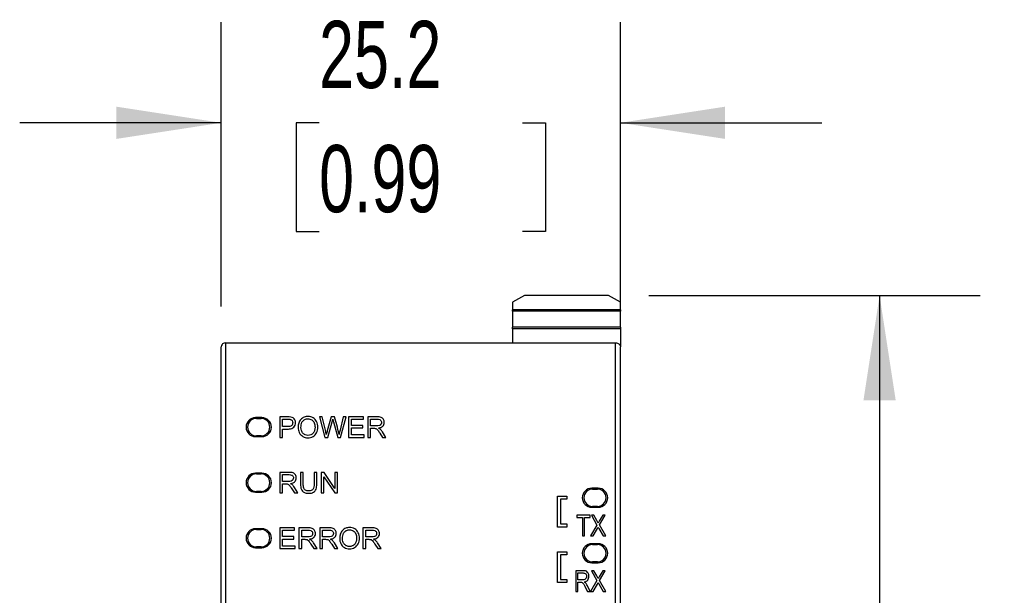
# Model space of a CAD drawing. Header units: millimetres. Extents: x 0 to 559, y 0 to 432.
# Tile 10 of 28: x 119 to 181, y 169 to 205. Entities that reach past the tile are written whole.
import ezdxf

# ---------------------------------------------------------------- set-up
doc = ezdxf.new("R2010")
doc.units = ezdxf.units.MM
doc.header["$LTSCALE"] = 2
doc.layers.add('DIMENSIONS', color=140, linetype='Continuous', lineweight=25)
doc.styles.add('SLDTEXTSTYLE0', font='TXT', dxfattribs={"width": 0.7})
doc.dimstyles.new('SLDDIMSTYLE0', dxfattribs={"dimtxt": 4.316016, "dimasz": 6.604, "dimexe": 0, "dimexo": 0.0625, "dimgap": 1.079004, "dimtad": 0, "dimtih": 1, "dimtoh": 1, "dimrnd": 1e-09, "dimzin": 12, "dimdsep": 46, "dimtxsty": 'SLDTEXTSTYLE0', "dimsah": 1, "dimcen": 0.09, "dimadec": 0, "dimazin": 3, "dimtfac": 1, "dimtmove": 0, "dimatfit": 0, "dimfxl": 0, "dimfrac": 2, "dimtolj": 1, "dimtzin": 12, "dimarcsym": 0})
doc.dimstyles.new('SLDDIMSTYLE1', dxfattribs={"dimtxt": 4.316016, "dimasz": 6.604, "dimexe": 0, "dimexo": 0.0625, "dimgap": 1.079004, "dimtad": 0, "dimtih": 1, "dimtoh": 1, "dimrnd": 1e-09, "dimzin": 12, "dimdsep": 46, "dimtxsty": 'SLDTEXTSTYLE0', "dimsah": 1, "dimcen": 0.09, "dimadec": 0, "dimazin": 3, "dimtfac": 1, "dimtofl": 0, "dimtmove": 0, "dimatfit": 3, "dimfxl": 0, "dimfrac": 2, "dimtolj": 1, "dimtzin": 12, "dimarcsym": 0})

# ---------------------------------------------------------------- blocks, each defined once
blk = doc.blocks.new('_D')
at = {"layer": 'DIMENSIONS'}
for p, q in [((132.053, 187.356), (132.053, 205.295)), ((157.223, 187.356), (157.223, 205.295)), ((132.053, 198.945), (119.353, 198.945)), ((138.226, 198.945), (136.776, 198.945)), ((136.776, 198.945), (136.776, 192.085)), ((151.051, 198.945), (152.5, 198.945)), ((152.5, 198.945), (152.5, 192.085)), ((157.223, 198.945), (169.923, 198.945)), ((136.776, 192.085), (138.226, 192.085)), ((152.5, 192.085), (151.051, 192.085))]:
    blk.add_line(p, q, dxfattribs=at)
for points in [[(132.053, 198.945), (125.449, 199.961), (125.449, 197.929)], [(157.223, 198.945), (163.827, 197.929), (163.827, 199.961)]]:
    blk.add_solid(points, dxfattribs=at)
at = {"layer": 'DIMENSIONS', "char_height": 4.2333, "attachment_point": 1, "style": 'SLDTEXTSTYLE0'}
for s, insert in [('25.2', (138.226, 205.368)), ('0.99', (138.226, 197.542))]:
    blk.add_mtext(s, dxfattribs=dict(at, insert=insert))
blk = doc.blocks.new('_D_1')
at = {"layer": 'DIMENSIONS'}
for p, q in [((159.013, 188.062), (179.913, 188.062)), ((173.563, 188.062), (173.563, 144.938)), ((167.15, 137.112), (165.701, 137.112)), ((165.701, 137.112), (165.701, 130.253)), ((179.976, 137.112), (181.425, 137.112)), ((181.425, 137.112), (181.425, 130.253)), ((165.701, 130.253), (167.15, 130.253)), ((181.425, 130.253), (179.976, 130.253)), ((173.563, 86.162), (173.563, 129.286)), ((156.163, 86.162), (179.913, 86.162))]:
    blk.add_line(p, q, dxfattribs=at)
for points in [[(173.563, 188.062), (172.547, 181.458), (174.579, 181.458)], [(173.563, 86.162), (174.579, 92.766), (172.547, 92.766)]]:
    blk.add_solid(points, dxfattribs=at)
at = {"layer": 'DIMENSIONS', "char_height": 4.2333, "attachment_point": 1, "style": 'SLDTEXTSTYLE0'}
for s, insert in [('101.9', (165.355, 143.535)), ('4.01', (167.15, 135.71))]:
    blk.add_mtext(s, dxfattribs=dict(at, insert=insert))

msp = doc.modelspace()

# ---------------------------------------------------------------- linework, layer by layer
for p, q in [((151.173, 188.062), (150.423, 187.629)), ((150.423, 187.629), (150.423, 187.162)), ((156.473, 188.062), (151.173, 188.062)), ((157.223, 187.629), (156.473, 188.062)), ((157.223, 187.162), (157.223, 187.629)), ((157.223, 187.162), (150.423, 187.162)), ((150.423, 187.062), (150.423, 187.162)), ((157.223, 187.062), (150.423, 187.062)), ((157.223, 187.062), (150.423, 187.062)), ((150.423, 187.062), (150.423, 187.062)), ((150.423, 187.062), (150.423, 186.062)), ((157.223, 187.162), (157.223, 187.062)), ((157.223, 187.062), (157.223, 187.062)), ((157.223, 186.062), (157.223, 187.062)), ((157.223, 186.062), (150.423, 186.062)), ((150.423, 185.962), (150.423, 186.062)), ((150.423, 185.962), (150.423, 185.066)), ((157.223, 185.962), (150.423, 185.962)), ((157.223, 186.062), (157.223, 185.962)), ((157.223, 185.962), (157.223, 184.816)), ((132.303, 185.066), (132.353, 185.066)), ((132.353, 95.063), (132.353, 185.066)), ((132.353, 185.066), (156.923, 185.066)), ((156.923, 95.063), (156.923, 185.066)), ((156.923, 185.066), (156.973, 185.066)), ((132.053, 182.59), (132.053, 184.816)), ((157.223, 95.313), (157.223, 184.816)), ((157.223, 183.062), (157.223, 184.816)), ((132.053, 96.079), (132.053, 182.59)), ((132.053, 182.59), (132.053, 182.59)), ((134.623, 180.362), (134.223, 180.362)), ((134.273, 180.312), (134.573, 180.312)), ((135.748, 180.413), (135.748, 179.113)), ((136.239, 180.413), (135.748, 180.413)), ((135.92, 179.795), (135.92, 180.26)), ((135.92, 180.26), (136.253, 180.26)), ((138.254, 180.413), (138.599, 179.113)), ((138.431, 180.413), (138.254, 180.413)), ((138.629, 179.561), (138.431, 180.413)), ((138.99, 180.413), (138.742, 179.536)), ((138.775, 179.113), (139.051, 180.104)), ((139.197, 180.413), (138.99, 180.413)), ((139.13, 180.104), (139.404, 179.113)), ((139.383, 179.755), (139.197, 180.413)), ((139.753, 180.413), (139.549, 179.578)), ((139.57, 179.113), (139.926, 180.413)), ((139.926, 180.413), (139.753, 180.413)), ((140.09, 180.413), (140.09, 179.113)), ((141.03, 180.413), (140.09, 180.413)), ((140.262, 180.26), (141.03, 180.26)), ((140.262, 179.862), (140.262, 180.26)), ((141.03, 180.26), (141.03, 180.413)), ((141.3, 180.413), (141.3, 179.113)), ((141.877, 180.413), (141.3, 180.413)), ((141.473, 180.27), (141.884, 180.27)), ((141.473, 179.84), (141.473, 180.27)), ((136.257, 179.795), (135.92, 179.795)), ((135.92, 179.113), (135.92, 179.642)), ((135.92, 179.642), (136.254, 179.642)), ((140.981, 179.862), (140.262, 179.862)), ((140.262, 179.709), (140.981, 179.709)), ((140.262, 179.267), (140.262, 179.709)), ((140.981, 179.709), (140.981, 179.862)), ((141.842, 179.84), (141.473, 179.84)), ((141.473, 179.113), (141.473, 179.691)), ((141.473, 179.691), (141.672, 179.691)), ((142.446, 179.113), (142.22, 179.467)), ((134.223, 179.162), (134.623, 179.162)), ((134.573, 179.212), (134.273, 179.212)), ((135.748, 179.113), (135.92, 179.113)), ((138.599, 179.113), (138.775, 179.113)), ((139.404, 179.113), (139.57, 179.113)), ((140.09, 179.113), (141.06, 179.113)), ((141.06, 179.267), (140.262, 179.267)), ((141.06, 179.113), (141.06, 179.267)), ((141.3, 179.113), (141.473, 179.113)), ((142.058, 179.384), (142.23, 179.113)), ((142.23, 179.113), (142.446, 179.113)), ((135.748, 176.913), (135.748, 175.613)), ((136.325, 176.913), (135.748, 176.913)), ((137.06, 176.913), (137.06, 176.162)), ((137.232, 176.913), (137.06, 176.913)), ((137.232, 176.163), (137.232, 176.913)), ((138.082, 176.913), (137.91, 176.913)), ((137.91, 176.913), (137.91, 176.163)), ((138.082, 176.162), (138.082, 176.913)), ((138.367, 176.913), (138.367, 175.613)), ((138.544, 176.913), (138.367, 176.913)), ((139.226, 175.893), (138.544, 176.913)), ((139.226, 176.913), (139.226, 175.893)), ((139.391, 176.913), (139.226, 176.913)), ((139.391, 175.613), (139.391, 176.913)), ((134.623, 176.862), (134.223, 176.862)), ((134.273, 176.812), (134.573, 176.812)), ((135.92, 176.77), (136.332, 176.77)), ((135.92, 176.34), (135.92, 176.77)), ((136.29, 176.34), (135.92, 176.34)), ((138.532, 176.635), (139.215, 175.613)), ((138.532, 175.613), (138.532, 176.635)), ((134.573, 175.712), (134.273, 175.712)), ((135.92, 176.191), (136.12, 176.191)), ((135.92, 175.613), (135.92, 176.191)), ((136.506, 175.884), (136.678, 175.613)), ((136.894, 175.613), (136.668, 175.967)), ((155.823, 175.912), (155.423, 175.912)), ((155.473, 175.862), (155.773, 175.862)), ((134.223, 175.662), (134.623, 175.662)), ((135.748, 175.613), (135.92, 175.613)), ((136.678, 175.613), (136.894, 175.613)), ((138.367, 175.613), (138.532, 175.613)), ((139.215, 175.613), (139.391, 175.613)), ((153.248, 175.413), (153.848, 175.413)), ((153.248, 173.463), (153.248, 175.413)), ((153.448, 175.213), (153.448, 173.663)), ((153.848, 175.213), (153.448, 175.213)), ((153.848, 175.413), (153.848, 175.213)), ((155.423, 174.712), (155.823, 174.712)), ((155.773, 174.762), (155.473, 174.762)), ((154.485, 174.213), (154.485, 174.06)), ((155.31, 174.213), (154.485, 174.213)), ((154.485, 174.06), (154.828, 174.06)), ((154.828, 174.06), (154.828, 172.913)), ((154.965, 172.913), (154.965, 174.06)), ((154.965, 174.06), (155.31, 174.06)), ((155.31, 174.06), (155.31, 174.213)), ((155.393, 174.213), (155.747, 173.591)), ((155.556, 174.213), (155.393, 174.213)), ((155.745, 173.88), (155.556, 174.213)), ((155.905, 173.601), (156.27, 174.213)), ((156.12, 174.213), (155.911, 173.868)), ((156.27, 174.213), (156.12, 174.213)), ((134.623, 173.362), (134.223, 173.362)), ((134.273, 173.312), (134.573, 173.312)), ((135.748, 173.413), (135.748, 172.113)), ((136.688, 173.413), (135.748, 173.413)), ((135.92, 173.26), (136.688, 173.26)), ((135.92, 172.862), (135.92, 173.26)), ((136.688, 173.26), (136.688, 173.413)), ((136.959, 173.413), (136.959, 172.113)), ((137.535, 173.413), (136.959, 173.413)), ((137.131, 173.27), (137.542, 173.27)), ((137.131, 172.84), (137.131, 173.27)), ((138.27, 173.413), (138.27, 172.113)), ((138.847, 173.413), (138.27, 173.413)), ((138.442, 173.27), (138.854, 173.27)), ((138.442, 172.84), (138.442, 173.27)), ((140.995, 173.413), (140.995, 172.113)), ((141.571, 173.413), (140.995, 173.413)), ((141.167, 173.27), (141.578, 173.27)), ((141.167, 172.84), (141.167, 173.27)), ((153.848, 173.463), (153.248, 173.463)), ((153.448, 173.663), (153.848, 173.663)), ((153.848, 173.663), (153.848, 173.463)), ((155.747, 173.591), (155.345, 172.913)), ((155.51, 172.913), (155.771, 173.367)), ((155.866, 173.377), (156.128, 172.913)), ((156.298, 172.913), (155.905, 173.601)), ((136.64, 172.862), (135.92, 172.862)), ((135.92, 172.709), (136.64, 172.709)), ((135.92, 172.267), (135.92, 172.709)), ((136.64, 172.709), (136.64, 172.862)), ((137.501, 172.84), (137.131, 172.84)), ((137.131, 172.691), (137.33, 172.691)), ((137.131, 172.113), (137.131, 172.691)), ((138.812, 172.84), (138.442, 172.84)), ((138.442, 172.691), (138.642, 172.691)), ((138.442, 172.113), (138.442, 172.691)), ((141.536, 172.84), (141.167, 172.84)), ((141.167, 172.113), (141.167, 172.691)), ((141.167, 172.691), (141.366, 172.691)), ((154.828, 172.913), (154.965, 172.913)), ((155.345, 172.913), (155.51, 172.913)), ((156.128, 172.913), (156.298, 172.913)), ((134.223, 172.162), (134.623, 172.162)), ((134.573, 172.212), (134.273, 172.212)), ((135.748, 172.113), (136.719, 172.113)), ((136.719, 172.267), (135.92, 172.267)), ((136.719, 172.113), (136.719, 172.267)), ((136.959, 172.113), (137.131, 172.113)), ((137.716, 172.384), (137.888, 172.113)), ((138.105, 172.113), (137.878, 172.467)), ((137.888, 172.113), (138.105, 172.113)), ((138.27, 172.113), (138.442, 172.113)), ((139.028, 172.384), (139.2, 172.113)), ((139.416, 172.113), (139.19, 172.467)), ((139.2, 172.113), (139.416, 172.113)), ((140.995, 172.113), (141.167, 172.113)), ((141.752, 172.384), (141.924, 172.113)), ((142.14, 172.113), (141.914, 172.467)), ((141.924, 172.113), (142.14, 172.113)), ((155.823, 172.412), (155.423, 172.412)), ((155.473, 172.362), (155.773, 172.362)), ((153.248, 169.963), (153.248, 171.913)), ((153.248, 171.913), (153.848, 171.913)), ((153.448, 171.713), (153.448, 170.163)), ((153.848, 171.713), (153.448, 171.713)), ((153.848, 171.913), (153.848, 171.713)), ((154.404, 170.713), (154.404, 169.413)), ((154.865, 170.713), (154.404, 170.713)), ((155.393, 170.713), (155.747, 170.091)), ((155.556, 170.713), (155.393, 170.713)), ((155.423, 171.212), (155.823, 171.212)), ((155.773, 171.262), (155.473, 171.262)), ((155.745, 170.38), (155.556, 170.713)), ((155.905, 170.101), (156.27, 170.713)), ((156.12, 170.713), (155.911, 170.368)), ((156.27, 170.713), (156.12, 170.713)), ((153.448, 170.163), (153.848, 170.163)), ((153.848, 170.163), (153.848, 169.963)), ((154.541, 170.14), (154.541, 170.57)), ((154.541, 170.57), (154.87, 170.57)), ((154.837, 170.14), (154.541, 170.14)), ((155.747, 170.091), (155.345, 169.413)), ((156.298, 169.413), (155.905, 170.101)), ((153.848, 169.963), (153.248, 169.963)), ((154.541, 169.991), (154.701, 169.991)), ((154.541, 169.413), (154.541, 169.991)), ((155.009, 169.684), (155.147, 169.413)), ((155.32, 169.413), (155.139, 169.767)), ((155.51, 169.413), (155.771, 169.867)), ((155.866, 169.877), (156.128, 169.413)), ((154.404, 169.413), (154.541, 169.413)), ((155.147, 169.413), (155.32, 169.413)), ((155.345, 169.413), (155.51, 169.413)), ((156.128, 169.413), (156.298, 169.413))]:
    msp.add_line(p, q)
for centre, radius, start, end in [((134.223, 179.762), 0.6, 90, 270), ((134.273, 179.762), 0.55, 90, 270), ((134.573, 179.762), 0.55, 270, 90), ((134.623, 179.762), 0.6, 270, 90), ((133.133, 178.287), 5.642, 10.29728, 13.05629), ((134.223, 176.262), 0.6, 90, 270), ((134.273, 176.262), 0.55, 90, 270), ((134.573, 176.262), 0.55, 270, 90), ((134.623, 176.262), 0.6, 270, 90), ((155.423, 175.312), 0.6, 90, 270), ((155.473, 175.312), 0.55, 90, 270), ((155.773, 175.312), 0.55, 270, 90), ((155.823, 175.312), 0.6, 270, 90), ((134.223, 172.762), 0.6, 90, 270), ((134.273, 172.762), 0.55, 90, 270), ((134.573, 172.762), 0.55, 270, 90), ((134.623, 172.762), 0.6, 270, 90), ((155.423, 171.812), 0.6, 90, 270), ((155.473, 171.812), 0.55, 90, 270), ((155.773, 171.812), 0.55, 270, 90), ((155.823, 171.812), 0.6, 270, 90)]:
    msp.add_arc(centre, radius, start, end)
for points, knots in [([(132.303, 185.066), (132.262, 185.066), (132.223, 185.056), (132.159, 185.023), (132.133, 185.001), (132.072, 184.929), (132.053, 184.872), (132.053, 184.816)], [0, 0, 0, 0, 0.25, 0.25, 0.5, 0.5, 1, 1, 1, 1]), ([(156.973, 185.066), (157.015, 185.066), (157.054, 185.056), (157.118, 185.023), (157.144, 185.001), (157.205, 184.929), (157.223, 184.873), (157.223, 184.816)], [0, 0, 0, 0, 0.25, 0.25, 0.5, 0.5, 1, 1, 1, 1]), ([(136.253, 180.26), (136.28, 180.26), (136.333, 180.259), (136.387, 180.255), (136.413, 180.248)], [0, 0, 0, 0, 0.500291, 1, 1, 1, 1]), ([(136.413, 180.248), (136.435, 180.242), (136.477, 180.223), (136.509, 180.19), (136.522, 180.171)], [0, 0, 0, 0, 0.499865, 1, 1, 1, 1]), ([(136.563, 180.032), (136.563, 180), (136.555, 179.935), (136.517, 179.879), (136.493, 179.857)], [0, 0, 0, 0, 0.501031, 1, 1, 1, 1]), ([(136.635, 179.757), (136.67, 179.794), (136.725, 179.883), (136.741, 179.986), (136.741, 180.037)], [0, 0, 0, 0, 0.499723, 1, 1, 1, 1]), ([(137.081, 180.253), (137.019, 180.187), (136.927, 180.021), (136.907, 179.838), (136.907, 179.747)], [0, 0, 0, 0, 0.498953, 1, 1, 1, 1]), ([(137.53, 180.436), (137.447, 180.436), (137.279, 180.411), (137.138, 180.313), (137.081, 180.253)], [0, 0, 0, 0, 0.50045, 1, 1, 1, 1]), ([(137.085, 179.744), (137.085, 179.8), (137.092, 179.913), (137.133, 180.059), (137.189, 180.137), (137.216, 180.162)], [0, 0, 0, 0, 0.37538, 0.749992, 1, 1, 1, 1]), ([(137.216, 180.162), (137.258, 180.202), (137.356, 180.268), (137.473, 180.288), (137.531, 180.288)], [0, 0, 0, 0, 0.500011, 1, 1, 1, 1]), ([(137.854, 180.35), (137.806, 180.379), (137.7, 180.423), (137.586, 180.436), (137.53, 180.436)], [0, 0, 0, 0, 0.499889, 1, 1, 1, 1]), ([(137.762, 180.223), (137.797, 180.201), (137.86, 180.147), (137.903, 180.076), (137.919, 180.039)], [0, 0, 0, 0, 0.499858, 1, 1, 1, 1]), ([(138.074, 180.11), (138.05, 180.159), (137.988, 180.252), (137.901, 180.322), (137.854, 180.35)], [0, 0, 0, 0, 0.500045, 1, 1, 1, 1]), ([(139.089, 180.256), (139.094, 180.231), (139.109, 180.18), (139.123, 180.129), (139.13, 180.104)], [0, 0, 0, 0, 0.499956, 1, 1, 1, 1]), ([(142.141, 180.378), (142.1, 180.394), (142.011, 180.41), (141.922, 180.413), (141.877, 180.413)], [0, 0, 0, 0, 0.499563, 1, 1, 1, 1]), ([(141.884, 180.27), (141.939, 180.27), (142.017, 180.262), (142.081, 180.222), (142.095, 180.21)], [0, 0, 0, 0, 0.748954, 1, 1, 1, 1]), ([(142.095, 180.21), (142.116, 180.191), (142.152, 180.145), (142.162, 180.087), (142.162, 180.059)], [0, 0, 0, 0, 0.499949, 1, 1, 1, 1]), ([(142.285, 180.254), (142.268, 180.282), (142.228, 180.333), (142.171, 180.367), (142.141, 180.378)], [0, 0, 0, 0, 0.500265, 1, 1, 1, 1]), ([(142.25, 179.826), (142.279, 179.856), (142.327, 179.93), (142.34, 180.016), (142.34, 180.059)], [0, 0, 0, 0, 0.499747, 1, 1, 1, 1]), ([(136.254, 179.642), (136.288, 179.642), (136.42, 179.647), (136.567, 179.683), (136.635, 179.757)], [0, 0, 0, 0, 0.253767, 1, 1, 1, 1]), ([(136.493, 179.857), (136.462, 179.83), (136.38, 179.8), (136.298, 179.795), (136.257, 179.795)], [0, 0, 0, 0, 0.498008, 1, 1, 1, 1]), ([(136.982, 179.422), (137.006, 179.372), (137.067, 179.279), (137.154, 179.208), (137.201, 179.179)], [0, 0, 0, 0, 0.500031, 1, 1, 1, 1]), ([(137.211, 179.373), (137.166, 179.422), (137.099, 179.543), (137.085, 179.677), (137.085, 179.744)], [0, 0, 0, 0, 0.49899, 1, 1, 1, 1]), ([(137.845, 179.171), (137.893, 179.198), (137.983, 179.266), (138.046, 179.359), (138.071, 179.408)], [0, 0, 0, 0, 0.499854, 1, 1, 1, 1]), ([(137.973, 179.763), (137.973, 179.693), (137.96, 179.554), (137.894, 179.426), (137.848, 179.375)], [0, 0, 0, 0, 0.501194, 1, 1, 1, 1]), ([(138.742, 179.536), (138.731, 179.496), (138.713, 179.415), (138.693, 179.335), (138.684, 179.295)], [0, 0, 0, 0, 0.49999, 1, 1, 1, 1]), ([(141.974, 179.705), (142.049, 179.715), (142.152, 179.742), (142.233, 179.807), (142.25, 179.826)], [0, 0, 0, 0, 0.748818, 1, 1, 1, 1]), ([(137.201, 179.179), (137.249, 179.15), (137.357, 179.104), (137.472, 179.091), (137.529, 179.091)], [0, 0, 0, 0, 0.49981, 1, 1, 1, 1]), ([(137.528, 179.238), (137.469, 179.238), (137.349, 179.258), (137.251, 179.33), (137.211, 179.373)], [0, 0, 0, 0, 0.500212, 1, 1, 1, 1]), ([(137.848, 179.375), (137.808, 179.331), (137.708, 179.258), (137.587, 179.238), (137.528, 179.238)], [0, 0, 0, 0, 0.499736, 1, 1, 1, 1]), ([(136.589, 176.878), (136.547, 176.894), (136.458, 176.91), (136.369, 176.913), (136.325, 176.913)], [0, 0, 0, 0, 0.499563, 1, 1, 1, 1]), ([(136.332, 176.77), (136.387, 176.77), (136.465, 176.762), (136.529, 176.722), (136.543, 176.71)], [0, 0, 0, 0, 0.748954, 1, 1, 1, 1]), ([(136.421, 176.205), (136.497, 176.215), (136.6, 176.242), (136.681, 176.307), (136.698, 176.326)], [0, 0, 0, 0, 0.748818, 1, 1, 1, 1]), ([(136.543, 176.71), (136.564, 176.691), (136.6, 176.645), (136.61, 176.587), (136.61, 176.559)], [0, 0, 0, 0, 0.499949, 1, 1, 1, 1]), ([(136.733, 176.754), (136.716, 176.782), (136.675, 176.833), (136.619, 176.867), (136.589, 176.878)], [0, 0, 0, 0, 0.500265, 1, 1, 1, 1]), ([(136.698, 176.326), (136.727, 176.356), (136.775, 176.43), (136.788, 176.516), (136.788, 176.559)], [0, 0, 0, 0, 0.499747, 1, 1, 1, 1]), ([(137.06, 176.162), (137.06, 176.107), (137.065, 175.997), (137.088, 175.887), (137.109, 175.836)], [0, 0, 0, 0, 0.500476, 1, 1, 1, 1]), ([(137.109, 175.836), (137.125, 175.797), (137.17, 175.725), (137.239, 175.674), (137.275, 175.654)], [0, 0, 0, 0, 0.499922, 1, 1, 1, 1]), ([(137.263, 175.913), (137.247, 175.952), (137.235, 176.037), (137.232, 176.121), (137.232, 176.163)], [0, 0, 0, 0, 0.499408, 1, 1, 1, 1]), ([(137.371, 175.79), (137.347, 175.803), (137.302, 175.838), (137.273, 175.887), (137.263, 175.913)], [0, 0, 0, 0, 0.499971, 1, 1, 1, 1]), ([(137.83, 175.832), (137.813, 175.815), (137.733, 175.757), (137.631, 175.746), (137.559, 175.746)], [0, 0, 0, 0, 0.251335, 1, 1, 1, 1]), ([(137.574, 175.591), (137.653, 175.591), (137.76, 175.603), (137.855, 175.649), (137.878, 175.663)], [0, 0, 0, 0, 0.749158, 1, 1, 1, 1]), ([(137.91, 176.163), (137.91, 176.105), (137.904, 175.992), (137.869, 175.874), (137.83, 175.832)], [0, 0, 0, 0, 0.502495, 1, 1, 1, 1]), ([(137.878, 175.663), (137.913, 175.685), (137.979, 175.739), (138.023, 175.812), (138.038, 175.851)], [0, 0, 0, 0, 0.500245, 1, 1, 1, 1]), ([(138.038, 175.851), (138.057, 175.9), (138.078, 176.005), (138.082, 176.11), (138.082, 176.162)], [0, 0, 0, 0, 0.499604, 1, 1, 1, 1]), ([(137.8, 173.378), (137.758, 173.394), (137.669, 173.41), (137.58, 173.413), (137.535, 173.413)], [0, 0, 0, 0, 0.499563, 1, 1, 1, 1]), ([(137.542, 173.27), (137.598, 173.27), (137.675, 173.262), (137.739, 173.222), (137.753, 173.21)], [0, 0, 0, 0, 0.748954, 1, 1, 1, 1]), ([(137.753, 173.21), (137.774, 173.191), (137.81, 173.145), (137.821, 173.087), (137.821, 173.059)], [0, 0, 0, 0, 0.499949, 1, 1, 1, 1]), ([(137.944, 173.254), (137.927, 173.282), (137.886, 173.333), (137.829, 173.367), (137.8, 173.378)], [0, 0, 0, 0, 0.500265, 1, 1, 1, 1]), ([(139.111, 173.378), (139.069, 173.394), (138.98, 173.41), (138.891, 173.413), (138.847, 173.413)], [0, 0, 0, 0, 0.499563, 1, 1, 1, 1]), ([(138.854, 173.27), (138.909, 173.27), (138.987, 173.262), (139.051, 173.222), (139.065, 173.21)], [0, 0, 0, 0, 0.748954, 1, 1, 1, 1]), ([(139.065, 173.21), (139.086, 173.191), (139.122, 173.145), (139.132, 173.087), (139.132, 173.059)], [0, 0, 0, 0, 0.499949, 1, 1, 1, 1]), ([(139.255, 173.254), (139.238, 173.282), (139.197, 173.333), (139.141, 173.367), (139.111, 173.378)], [0, 0, 0, 0, 0.500265, 1, 1, 1, 1]), ([(139.701, 173.253), (139.638, 173.187), (139.546, 173.021), (139.527, 172.838), (139.527, 172.747)], [0, 0, 0, 0, 0.498953, 1, 1, 1, 1]), ([(140.149, 173.436), (140.067, 173.436), (139.899, 173.411), (139.757, 173.313), (139.701, 173.253)], [0, 0, 0, 0, 0.50045, 1, 1, 1, 1]), ([(139.836, 173.162), (139.877, 173.202), (139.976, 173.268), (140.093, 173.288), (140.15, 173.288)], [0, 0, 0, 0, 0.500011, 1, 1, 1, 1]), ([(140.474, 173.35), (140.425, 173.379), (140.32, 173.423), (140.206, 173.436), (140.149, 173.436)], [0, 0, 0, 0, 0.499889, 1, 1, 1, 1]), ([(140.382, 173.223), (140.416, 173.201), (140.479, 173.147), (140.522, 173.076), (140.539, 173.039)], [0, 0, 0, 0, 0.499858, 1, 1, 1, 1]), ([(140.694, 173.11), (140.67, 173.159), (140.608, 173.252), (140.521, 173.322), (140.474, 173.35)], [0, 0, 0, 0, 0.500045, 1, 1, 1, 1]), ([(141.835, 173.378), (141.794, 173.394), (141.705, 173.41), (141.616, 173.413), (141.571, 173.413)], [0, 0, 0, 0, 0.499563, 1, 1, 1, 1]), ([(141.578, 173.27), (141.634, 173.27), (141.711, 173.262), (141.775, 173.222), (141.789, 173.21)], [0, 0, 0, 0, 0.748954, 1, 1, 1, 1]), ([(141.789, 173.21), (141.81, 173.191), (141.846, 173.145), (141.856, 173.087), (141.856, 173.059)], [0, 0, 0, 0, 0.499949, 1, 1, 1, 1]), ([(141.979, 173.254), (141.963, 173.282), (141.922, 173.333), (141.865, 173.367), (141.835, 173.378)], [0, 0, 0, 0, 0.500265, 1, 1, 1, 1]), ([(137.632, 172.705), (137.708, 172.715), (137.811, 172.742), (137.891, 172.807), (137.909, 172.826)], [0, 0, 0, 0, 0.748818, 1, 1, 1, 1]), ([(137.909, 172.826), (137.938, 172.856), (137.985, 172.93), (137.998, 173.016), (137.998, 173.059)], [0, 0, 0, 0, 0.499747, 1, 1, 1, 1]), ([(138.943, 172.705), (139.019, 172.715), (139.122, 172.742), (139.203, 172.807), (139.22, 172.826)], [0, 0, 0, 0, 0.748818, 1, 1, 1, 1]), ([(139.22, 172.826), (139.249, 172.856), (139.297, 172.93), (139.31, 173.016), (139.31, 173.059)], [0, 0, 0, 0, 0.499747, 1, 1, 1, 1]), ([(139.704, 172.744), (139.704, 172.8), (139.711, 172.913), (139.753, 173.059), (139.808, 173.137), (139.836, 173.162)], [0, 0, 0, 0, 0.37538, 0.749992, 1, 1, 1, 1]), ([(139.83, 172.373), (139.785, 172.422), (139.718, 172.543), (139.704, 172.677), (139.704, 172.744)], [0, 0, 0, 0, 0.49899, 1, 1, 1, 1]), ([(140.593, 172.763), (140.593, 172.693), (140.579, 172.554), (140.514, 172.426), (140.467, 172.375)], [0, 0, 0, 0, 0.501194, 1, 1, 1, 1]), ([(141.668, 172.705), (141.743, 172.715), (141.847, 172.742), (141.927, 172.807), (141.944, 172.826)], [0, 0, 0, 0, 0.748818, 1, 1, 1, 1]), ([(141.944, 172.826), (141.973, 172.856), (142.021, 172.93), (142.034, 173.016), (142.034, 173.059)], [0, 0, 0, 0, 0.499747, 1, 1, 1, 1]), ([(139.601, 172.422), (139.625, 172.372), (139.687, 172.279), (139.773, 172.208), (139.82, 172.179)], [0, 0, 0, 0, 0.500031, 1, 1, 1, 1]), ([(139.82, 172.179), (139.869, 172.15), (139.976, 172.104), (140.091, 172.091), (140.149, 172.091)], [0, 0, 0, 0, 0.49981, 1, 1, 1, 1]), ([(140.148, 172.238), (140.089, 172.238), (139.969, 172.258), (139.87, 172.33), (139.83, 172.373)], [0, 0, 0, 0, 0.500212, 1, 1, 1, 1]), ([(140.467, 172.375), (140.427, 172.331), (140.328, 172.258), (140.207, 172.238), (140.148, 172.238)], [0, 0, 0, 0, 0.499736, 1, 1, 1, 1]), ([(140.464, 172.171), (140.513, 172.198), (140.602, 172.266), (140.665, 172.359), (140.691, 172.408)], [0, 0, 0, 0, 0.499854, 1, 1, 1, 1]), ([(155.076, 170.678), (155.044, 170.693), (154.972, 170.71), (154.901, 170.713), (154.865, 170.713)], [0, 0, 0, 0, 0.499372, 1, 1, 1, 1]), ([(154.87, 170.57), (154.901, 170.57), (154.962, 170.564), (155.019, 170.533), (155.039, 170.51)], [0, 0, 0, 0, 0.501863, 1, 1, 1, 1]), ([(154.942, 170.005), (154.984, 170.012), (155.068, 170.036), (155.138, 170.091), (155.163, 170.126)], [0, 0, 0, 0, 0.501009, 1, 1, 1, 1]), ([(155.039, 170.51), (155.057, 170.49), (155.086, 170.441), (155.093, 170.386), (155.093, 170.359)], [0, 0, 0, 0, 0.499517, 1, 1, 1, 1]), ([(155.191, 170.554), (155.173, 170.593), (155.138, 170.642), (155.089, 170.672), (155.076, 170.678)], [0, 0, 0, 0, 0.748545, 1, 1, 1, 1]), ([(155.163, 170.126), (155.188, 170.158), (155.225, 170.234), (155.235, 170.317), (155.235, 170.359)], [0, 0, 0, 0, 0.499544, 1, 1, 1, 1])]:
    msp.add_open_spline(points, degree=3, knots=knots)
for points in [[(136.437, 180.401), (136.371, 180.412), (136.305, 180.413), (136.239, 180.413)], [(136.597, 180.34), (136.55, 180.372), (136.493, 180.392), (136.437, 180.401)], [(136.522, 180.171), (136.55, 180.132), (136.563, 180.081), (136.563, 180.032)], [(136.701, 180.215), (136.677, 180.263), (136.641, 180.309), (136.597, 180.34)], [(136.741, 180.037), (136.741, 180.098), (136.728, 180.16), (136.701, 180.215)], [(137.531, 180.288), (137.611, 180.288), (137.694, 180.265), (137.762, 180.223)], [(137.919, 180.039), (137.958, 179.954), (137.973, 179.857), (137.973, 179.763)], [(138.151, 179.762), (138.151, 179.881), (138.127, 180.003), (138.074, 180.11)], [(139.051, 180.104), (139.065, 180.154), (139.077, 180.205), (139.089, 180.256)], [(142.162, 180.059), (142.162, 180.018), (142.15, 179.976), (142.128, 179.942)], [(142.34, 180.059), (142.34, 180.126), (142.32, 180.197), (142.285, 180.254)], [(136.907, 179.747), (136.907, 179.636), (136.933, 179.522), (136.982, 179.422)], [(138.071, 179.408), (138.126, 179.515), (138.151, 179.641), (138.151, 179.762)], [(139.484, 179.295), (139.461, 179.451), (139.426, 179.604), (139.383, 179.755)], [(139.549, 179.578), (139.526, 179.484), (139.503, 179.39), (139.484, 179.295)], [(141.672, 179.691), (141.704, 179.691), (141.736, 179.691), (141.768, 179.684)], [(141.768, 179.684), (141.795, 179.677), (141.822, 179.665), (141.846, 179.65)], [(142.027, 179.864), (141.968, 179.843), (141.904, 179.84), (141.842, 179.84)], [(141.846, 179.65), (141.88, 179.627), (141.908, 179.595), (141.933, 179.563)], [(141.933, 179.563), (141.978, 179.506), (142.019, 179.445), (142.058, 179.384)], [(142.077, 179.64), (142.047, 179.667), (142.01, 179.687), (141.974, 179.705)], [(142.128, 179.942), (142.105, 179.906), (142.067, 179.878), (142.027, 179.864)], [(142.22, 179.467), (142.179, 179.53), (142.132, 179.589), (142.077, 179.64)], [(137.529, 179.091), (137.638, 179.091), (137.749, 179.119), (137.845, 179.171)], [(136.475, 176.364), (136.416, 176.343), (136.352, 176.34), (136.29, 176.34)], [(136.576, 176.442), (136.553, 176.406), (136.515, 176.378), (136.475, 176.364)], [(136.61, 176.559), (136.61, 176.518), (136.598, 176.476), (136.576, 176.442)], [(136.788, 176.559), (136.788, 176.626), (136.768, 176.697), (136.733, 176.754)], [(136.12, 176.191), (136.152, 176.191), (136.184, 176.191), (136.216, 176.184)], [(136.216, 176.184), (136.243, 176.177), (136.27, 176.165), (136.294, 176.15)], [(136.294, 176.15), (136.328, 176.127), (136.356, 176.095), (136.381, 176.063)], [(136.381, 176.063), (136.426, 176.006), (136.467, 175.945), (136.506, 175.884)], [(136.525, 176.14), (136.495, 176.167), (136.458, 176.187), (136.421, 176.205)], [(136.668, 175.967), (136.627, 176.03), (136.58, 176.089), (136.525, 176.14)], [(137.559, 175.746), (137.495, 175.746), (137.427, 175.758), (137.371, 175.79)], [(137.275, 175.654), (137.365, 175.606), (137.472, 175.591), (137.574, 175.591)], [(155.829, 173.72), (155.804, 173.775), (155.775, 173.828), (155.745, 173.88)], [(155.911, 173.868), (155.881, 173.82), (155.853, 173.771), (155.829, 173.72)], [(137.998, 173.059), (137.998, 173.126), (137.979, 173.197), (137.944, 173.254)], [(139.31, 173.059), (139.31, 173.126), (139.29, 173.197), (139.255, 173.254)], [(140.15, 173.288), (140.231, 173.288), (140.314, 173.265), (140.382, 173.223)], [(142.034, 173.059), (142.034, 173.126), (142.014, 173.197), (141.979, 173.254)], [(155.771, 173.367), (155.789, 173.398), (155.805, 173.431), (155.821, 173.464)], [(155.821, 173.464), (155.835, 173.435), (155.85, 173.406), (155.866, 173.377)], [(137.33, 172.691), (137.362, 172.691), (137.395, 172.691), (137.426, 172.684)], [(137.426, 172.684), (137.454, 172.677), (137.48, 172.665), (137.504, 172.65)], [(137.685, 172.864), (137.627, 172.843), (137.563, 172.84), (137.501, 172.84)], [(137.504, 172.65), (137.539, 172.627), (137.566, 172.595), (137.592, 172.563)], [(137.592, 172.563), (137.636, 172.506), (137.677, 172.445), (137.716, 172.384)], [(137.735, 172.64), (137.705, 172.667), (137.669, 172.687), (137.632, 172.705)], [(137.786, 172.942), (137.763, 172.906), (137.725, 172.878), (137.685, 172.864)], [(137.878, 172.467), (137.838, 172.53), (137.79, 172.589), (137.735, 172.64)], [(137.821, 173.059), (137.821, 173.018), (137.808, 172.976), (137.786, 172.942)], [(138.642, 172.691), (138.674, 172.691), (138.706, 172.691), (138.738, 172.684)], [(138.738, 172.684), (138.765, 172.677), (138.792, 172.665), (138.816, 172.65)], [(138.997, 172.864), (138.938, 172.843), (138.874, 172.84), (138.812, 172.84)], [(138.816, 172.65), (138.85, 172.627), (138.878, 172.595), (138.903, 172.563)], [(138.903, 172.563), (138.948, 172.506), (138.989, 172.445), (139.028, 172.384)], [(139.047, 172.64), (139.017, 172.667), (138.98, 172.687), (138.943, 172.705)], [(139.098, 172.942), (139.075, 172.906), (139.037, 172.878), (138.997, 172.864)], [(139.19, 172.467), (139.149, 172.53), (139.102, 172.589), (139.047, 172.64)], [(139.132, 173.059), (139.132, 173.018), (139.12, 172.976), (139.098, 172.942)], [(139.527, 172.747), (139.527, 172.636), (139.553, 172.522), (139.601, 172.422)], [(140.539, 173.039), (140.577, 172.954), (140.593, 172.857), (140.593, 172.763)], [(140.691, 172.408), (140.746, 172.515), (140.77, 172.641), (140.77, 172.762)], [(140.77, 172.762), (140.77, 172.881), (140.746, 173.003), (140.694, 173.11)], [(141.366, 172.691), (141.398, 172.691), (141.431, 172.691), (141.462, 172.684)], [(141.462, 172.684), (141.489, 172.677), (141.516, 172.665), (141.54, 172.65)], [(141.721, 172.864), (141.662, 172.843), (141.598, 172.84), (141.536, 172.84)], [(141.54, 172.65), (141.574, 172.627), (141.602, 172.595), (141.627, 172.563)], [(141.627, 172.563), (141.672, 172.506), (141.713, 172.445), (141.752, 172.384)], [(141.771, 172.64), (141.741, 172.667), (141.704, 172.687), (141.668, 172.705)], [(141.822, 172.942), (141.799, 172.906), (141.761, 172.878), (141.721, 172.864)], [(141.914, 172.467), (141.873, 172.53), (141.826, 172.589), (141.771, 172.64)], [(141.856, 173.059), (141.856, 173.018), (141.844, 172.976), (141.822, 172.942)], [(140.149, 172.091), (140.257, 172.091), (140.369, 172.119), (140.464, 172.171)], [(154.985, 170.164), (154.939, 170.143), (154.887, 170.14), (154.837, 170.14)], [(155.065, 170.242), (155.048, 170.208), (155.019, 170.179), (154.985, 170.164)], [(155.093, 170.359), (155.093, 170.319), (155.084, 170.277), (155.065, 170.242)], [(155.235, 170.359), (155.235, 170.426), (155.221, 170.494), (155.191, 170.554)], [(155.829, 170.22), (155.804, 170.275), (155.775, 170.328), (155.745, 170.38)], [(155.911, 170.368), (155.881, 170.32), (155.853, 170.271), (155.829, 170.22)], [(154.701, 169.991), (154.726, 169.993), (154.753, 169.99), (154.777, 169.984)], [(154.777, 169.984), (154.8, 169.977), (154.821, 169.964), (154.84, 169.95)], [(154.84, 169.95), (154.869, 169.926), (154.89, 169.894), (154.91, 169.863)], [(154.91, 169.863), (154.946, 169.805), (154.978, 169.745), (155.009, 169.684)], [(155.025, 169.94), (155.002, 169.966), (154.972, 169.987), (154.942, 170.005)], [(155.139, 169.767), (155.107, 169.828), (155.07, 169.888), (155.025, 169.94)], [(155.771, 169.867), (155.789, 169.898), (155.805, 169.931), (155.821, 169.964)], [(155.821, 169.964), (155.835, 169.935), (155.85, 169.906), (155.866, 169.877)]]:
    msp.add_open_spline(points, degree=3)

# ---------------------------------------------------------------- dimensions: what is measured, and where the dimension line sits
at = {"layer": 'DIMENSIONS'}
dim = msp.add_linear_dim(base=(157.223, 198.945), p1=(132.053, 184.816), p2=(157.223, 184.816), dimstyle='SLDDIMSTYLE0', dxfattribs=at)
dim.commit()
dim.dimension.update_dxf_attribs({"geometry": '_D', "text_midpoint": (144.638, 198.945), "dimtype": 160})
dim = msp.add_linear_dim(base=(173.563, 86.162), p1=(156.473, 188.062), p2=(153.623, 86.162), angle=90, dimstyle='SLDDIMSTYLE1', dxfattribs=at)
dim.commit()
dim.dimension.update_dxf_attribs({"geometry": '_D_1', "text_midpoint": (173.563, 137.112), "dimtype": 160})

doc.saveas('drawing.dxf')
